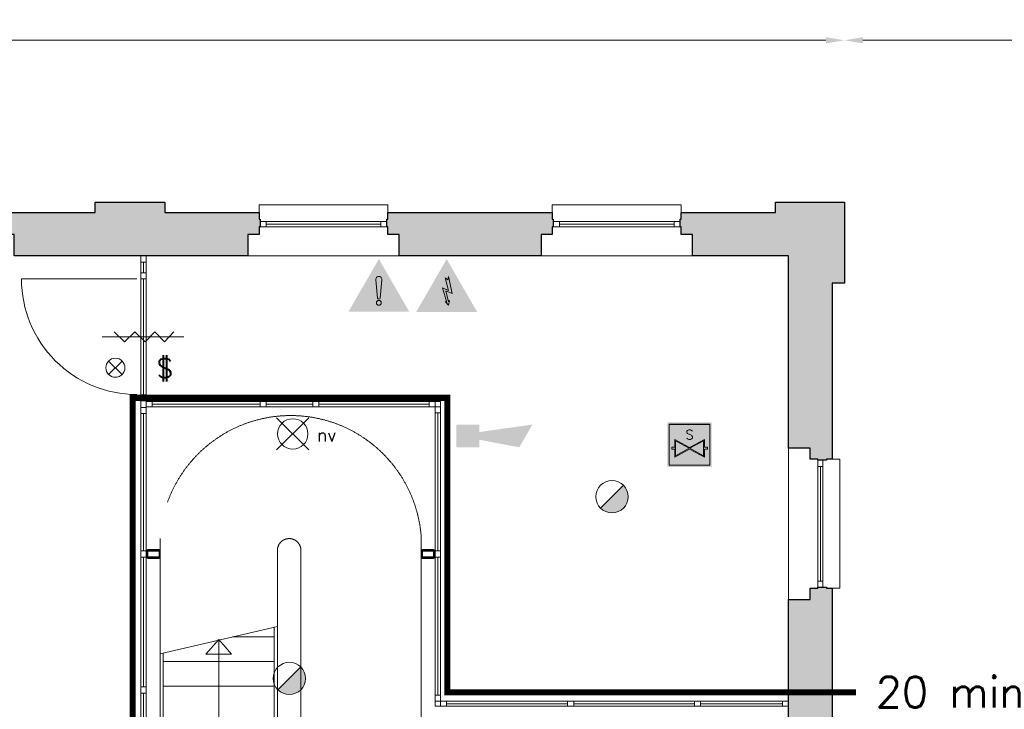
# Model space of a CAD drawing. Header units: millimetres. Extents: x -13022 to 1371524, y -38729 to 632593.
# Tile 82 of 256: x 708218 to 717838, y -6217 to 518. Entities that reach past the tile are written whole.
import ezdxf
from ezdxf.enums import TextEntityAlignment as Align

# ---------------------------------------------------------------- set-up
doc = ezdxf.new("R2010")
doc.units = ezdxf.units.MM
doc.header["$LTSCALE"] = 35
doc.set_wipeout_variables(frame=1)
doc.linetypes.add('AI9-LType1', pattern=[1.69333, 0.846665, -0.846665])
doc.linetypes.add('DASHED', pattern=[200, 100, -100])
for name, color, linetype, lineweight in [('Al65----_beveiliging-inst', 92, 'Continuous', 9), ('B95 tekst', 7, 'Continuous', 25), ('brandveiligheid voorzieningen', 10, 'Continuous', 9)]:
    doc.layers.add(name, color=color, linetype=linetype, lineweight=lineweight)
for name, color, linetype in [('LAYER102', 1, 'Continuous'), ('LAYER111', 7, 'Continuous'), ('LAYER22', 7, 'Continuous'), ('LAYER24', 7, 'Continuous'), ('LAYER28', 7, 'Continuous'), ('LAYER30', 7, 'Continuous'), ('LAYER31', 7, 'Continuous')]:
    doc.layers.add(name, color=color, linetype=linetype)
doc.styles.add('Algemeen', font='simplex.shx', dxfattribs={"height": 2.5})
doc.styles.add('SafetySign', font='simplex.shx')
doc.styles.get("Standard").update_dxf_attribs({"font": 'simplex.shx'})
doc.dimstyles.new('~R----C~', dxfattribs={"dimtxt": 162, "dimasz": 180, "dimexe": 0.18, "dimexo": 0.0625, "dimgap": 16.2, "dimtad": 1, "dimdec": 0, "dimzin": 0, "dimdsep": 46, "dimtxsty": 'Standard', "dimcen": 0.09, "dimse1": 1, "dimse2": 1, "dimclrd": 7, "dimadec": 0, "dimazin": 0, "dimtfac": 1, "dimtdec": 4, "dimtmove": 0, "dimatfit": 3, "dimfxl": 1, "dimtolj": 1, "dimtzin": 0, "dimlwd": 13, "dimarcsym": 0})
pattern_1 = [(315, (475378.7201, -17008.80355), (0.2121320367, 0.2121320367), []), (315, (475378.93222, -17008.80355), (0.2121320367, 0.2121320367), [])]

# ---------------------------------------------------------------- blocks, each defined once
blk = doc.blocks.new('*D188')
at = {"layer": 'Defpoints', "color": 0, "linetype": 'Continuous', "transparency": 16777216}
for p in [(716275.7, 316.2), (658769.7, -1264.1), (716275.7, -1264.1)]:
    blk.add_point(p, dxfattribs=at)
at = {"layer": 'LAYER102', "color": 7, "linetype": 'Continuous', "lineweight": 13, "transparency": 16777216}
blk.add_line((658949.7, 316.2), (716095.7, 316.2), dxfattribs=at)
at = {"layer": 'LAYER102', "color": 7, "linetype": 'Continuous', "transparency": 16777216}
for points in [[(658949.7, 346.2), (658949.7, 286.2), (658769.7, 316.2)], [(716095.7, 346.2), (716095.7, 286.2), (716275.7, 316.2)]]:
    blk.add_solid(points, dxfattribs=at)
at = {"layer": 'LAYER102', "color": 0, "linetype": 'Continuous', "lineweight": 0, "transparency": 16777216, "insert": (687522.7, 413.4), "char_height": 162, "attachment_point": 5}
blk.add_mtext('\\A1;57506', dxfattribs=at)
blk = doc.blocks.new('*D189')
at = {"layer": 'Defpoints', "color": 0, "linetype": 'Continuous', "transparency": 16777216}
for p in [(721067.6, 316.2), (716275.7, -1264.1), (721067.6, -6182.2)]:
    blk.add_point(p, dxfattribs=at)
at = {"layer": 'LAYER102', "color": 7, "linetype": 'Continuous', "lineweight": 13, "transparency": 16777216}
blk.add_line((716455.7, 316.2), (720887.6, 316.2), dxfattribs=at)
at = {"layer": 'LAYER102', "color": 7, "linetype": 'Continuous', "transparency": 16777216}
for points in [[(716455.7, 346.2), (716455.7, 286.2), (716275.7, 316.2)], [(720887.6, 346.2), (720887.6, 286.2), (721067.6, 316.2)]]:
    blk.add_solid(points, dxfattribs=at)
at = {"layer": 'LAYER102', "color": 0, "linetype": 'Continuous', "lineweight": 0, "transparency": 16777216, "insert": (718671.7, 413.4), "char_height": 162, "attachment_point": 5}
blk.add_mtext('\\A1;4792', dxfattribs=at)
blk = doc.blocks.new('*D193')
at = {"layer": 'Defpoints', "color": 0, "linetype": 'Continuous', "transparency": 16777216}
for p in [(716275.7, -1264.1), (736578.7, -1264.1), (735180.7, -6182.1)]:
    blk.add_point(p, dxfattribs=at)
at = {"layer": 'LAYER102', "color": 7, "linetype": 'Continuous', "lineweight": 13, "transparency": 16777216}
blk.add_line((736578.7, -6002.1), (736578.7, -1444.1), dxfattribs=at)
at = {"layer": 'LAYER102', "color": 7, "linetype": 'Continuous', "transparency": 16777216}
for points in [[(736548.7, -1444.1), (736608.7, -1444.1), (736578.7, -1264.1)], [(736548.7, -6002.1), (736608.7, -6002.1), (736578.7, -6182.1)]]:
    blk.add_solid(points, dxfattribs=at)
at = {"layer": 'LAYER102', "color": 0, "linetype": 'Continuous', "lineweight": 0, "transparency": 16777216, "insert": (736481.5, -3723.1), "char_height": 162, "attachment_point": 5, "rotation": 90}
blk.add_mtext('\\A1;4918', dxfattribs=at)
blk = doc.blocks.new('Brandmelder')
at = {"layer": 'brandveiligheid voorzieningen'}
blk.add_hatch(color=256, dxfattribs=at).paths.add_polyline_path([(76.62, -89.8, 0.198912), (75.85, -87.94), (72.13, -91.66, 0.668179)])
blk.add_line((72.13, -91.66), (75.85, -87.94), dxfattribs=at)
blk.add_circle((73.99, -89.8), 2.63, dxfattribs=at)
blk = doc.blocks.new('Afsluiter sprinkler')
at = {"layer": 'Al65----_beveiliging-inst', "true_color": 0x000000}
blk.add_hatch(color=18, dxfattribs=at).paths.add_polyline_path([(21.75, 2.97), (21.75, 1.67), (19.34, 2.99), (16.92, 1.67), (16.92, 2.97), (16.44, 2.97), (16.44, 3.3), (16.92, 3.3), (16.92, 4.57), (19.34, 3.26), (21.75, 4.57), (21.75, 3.3), (22.24, 3.3), (22.24, 2.97)])
at = {"layer": 'Al65----_beveiliging-inst', "linetype": 'Continuous', "true_color": 0xff0000}
h = blk.add_hatch(color=1, dxfattribs=at)
h.paths.add_polyline_path([(21.61, 1.92), (21.61, 4.33), (19.4, 3.12)])
h.paths.add_polyline_path([(17.07, 1.92), (17.07, 4.33), (19.28, 3.12)])
at = {"layer": 'Al65----_beveiliging-inst', "color": 7}
for p, q in [((16, 7.03), (22.67, 7.03)), ((16, 0.36), (16, 7.03)), ((22.67, 7.03), (22.67, 0.36)), ((22.67, 0.36), (16, 0.36))]:
    blk.add_line(p, q, dxfattribs=at)
at = {"layer": 'Al65----_beveiliging-inst', "color": 18, "true_color": 0x000000}
for p, q in [((16.03, 7), (22.65, 7)), ((16.03, 0.38), (16.03, 7)), ((22.65, 7), (22.65, 0.38)), ((22.65, 0.38), (16.03, 0.38))]:
    blk.add_line(p, q, dxfattribs=at)
at = {"layer": 'Al65----_beveiliging-inst', "color": 255}
for p, q in [((16.44, 2.97), (16.44, 3.3)), ((16.44, 3.3), (16.92, 3.3)), ((16.92, 3.3), (16.92, 4.57)), ((16.92, 4.57), (19.34, 3.26)), ((17.07, 1.92), (17.07, 4.33)), ((17.07, 4.33), (19.28, 3.12)), ((19.34, 3.26), (21.75, 4.57)), ((21.61, 4.33), (19.4, 3.12)), ((21.61, 1.92), (21.61, 4.33)), ((21.75, 4.57), (21.75, 3.3)), ((21.75, 3.3), (22.24, 3.3)), ((22.24, 3.3), (22.24, 2.97)), ((16.92, 2.97), (16.44, 2.97)), ((19.34, 2.99), (16.92, 1.67)), ((16.92, 1.67), (16.92, 2.97)), ((19.28, 3.12), (17.07, 1.92)), ((21.75, 1.67), (19.34, 2.99)), ((19.4, 3.12), (21.61, 1.92)), ((21.75, 2.97), (21.75, 1.67)), ((22.24, 2.97), (21.75, 2.97))]:
    blk.add_line(p, q, dxfattribs=at)
at = {"layer": 'Al65----_beveiliging-inst', "color": 7, "true_color": 0xffffff}
blk.add_solid([(15.71, 0.07), (22.96, 0.07), (15.71, 7.32), (22.96, 7.32)], dxfattribs=at)
at = {"layer": 'Al65----_beveiliging-inst', "color": 18, "linetype": 'Continuous', "true_color": 0x000000, "style": 'SafetySign'}
blk.add_text('S', height=1.54, dxfattribs=at).set_placement((19.34, 5.34), align=Align.MIDDLE)
blk = doc.blocks.new('Signaalgever (akoestisch)')
at = {"layer": 'Al65----_beveiliging-inst', "color": 10, "linetype": 'Continuous'}
for points in [[(3.71, 0), (3.71, 3.71), (0, 0), (0, 3.71)], [(10.23, 0), (12.38, 3.71), (3.71, 1.24), (3.71, 2.48)]]:
    blk.add_solid(points, dxfattribs=at)
blk = doc.blocks.new('Elektrische spanning')
at = {"layer": 'Al65----_beveiliging-inst'}
blk.add_hatch(color=50, dxfattribs=at).paths.add_polyline_path([(-4.38, 1.05), (4.38, 1.05), (0, 8.64)])
at = {"layer": 'brandveiligheid voorzieningen'}
h = blk.add_hatch(color=256, dxfattribs=at)
h.paths.add_polyline_path([(0, 10.74), (-6.2, 0), (6.2, 0)])
h.paths.add_polyline_path([(4.38, 1.05), (-4.38, 1.05), (0, 8.64)], flags=16)
blk.add_hatch(color=256, dxfattribs=at).paths.add_polyline_path([(0.39, 7.21), (0.22, 6.52), (-0.31, 6.91), (0.39, 4.34), (-0.84, 4.9), (0.02, 1.93), (-0.31, 2.1), (0.35, 1.35), (0.55, 2.33), (0.35, 2.02), (-0.17, 4.3), (1.1, 3.72)])
blk.add_lwpolyline([(0.39, 7.21), (0.22, 6.52), (-0.31, 6.91), (0.39, 4.34), (-0.84, 4.9), (0.02, 1.93), (-0.31, 2.1), (0.35, 1.35), (0.55, 2.33), (0.35, 2.02), (-0.17, 4.3), (1.1, 3.72), (0.39, 7.21)], close=True, dxfattribs=at)
blk = doc.blocks.new('Opgelet gevaar')
at = {"layer": 'Al65----_beveiliging-inst'}
h = blk.add_hatch(color=50, dxfattribs=at)
h.dxf.hatch_style = 1
h.paths.add_polyline_path([(-4.38, 1.05), (4.38, 1.05), (0, 8.64)])
at = {"layer": 'brandveiligheid voorzieningen'}
h = blk.add_hatch(color=256, dxfattribs=at)
h.dxf.hatch_style = 1
h.paths.add_polyline_path([(-6.2, 0), (6.2, 0), (0, 10.74)])
h.paths.add_polyline_path([(0, 8.64), (4.38, 1.05), (-4.38, 1.05)], flags=16)
h = blk.add_hatch(color=256, dxfattribs=at)
h.dxf.hatch_style = 1
h.paths.add_polyline_path([(-0.25, 2.81, 0.907553), (0.25, 2.81), (0.61, 6.52, 1.101864), (-0.61, 6.52)])
h.paths.add_polyline_path([(-0.5, 1.83, 1), (0.5, 1.83, 1)])
for points in [[(-0.25, 2.81, 0.907553), (0.25, 2.81), (0.61, 6.52, 1.101864), (-0.61, 6.52), (-0.25, 2.81, 0.907553)], [(-0.5, 1.83, 1), (0.5, 1.83, 1), (-0.5, 1.83, 1)]]:
    blk.add_lwpolyline(points, format="xyb", close=True, dxfattribs=at)
blk = doc.blocks.new('Noodverlichting')
at = {"layer": 'Al65----_beveiliging-inst', "color": 92}
for p, q in [((164, -62.36), (158.75, -57.12)), ((158.75, -62.36), (164, -57.12))]:
    blk.add_line(p, q, dxfattribs=at)
blk.add_circle((161.38, -59.74), 2.47, dxfattribs=at)
at = {"layer": 'Al65----_beveiliging-inst', "color": 7, "style": 'Algemeen'}
blk.add_text('nv', height=2.063, dxfattribs=at).set_placement((165.33, -60.96))
blk = doc.blocks.new('Nevenindicator')
at = {"layer": 'Al65----_beveiliging-inst', "color": 92, "ltscale": 0.7}
for p, q in [((159.19, -81.94), (161.37, -79.75)), ((159.19, -79.75), (161.37, -81.94))]:
    blk.add_line(p, q, dxfattribs=at)
blk.add_circle((160.28, -80.84), 1.55, dxfattribs=at)
blk = doc.blocks.new('Panieksluiting')
at = {"layer": 'brandveiligheid voorzieningen', "lineweight": 0, "style": 'Algemeen'}
blk.add_text('$', height=3.09, dxfattribs=at).set_placement((158.43, -91.61))

msp = doc.modelspace()

# ---------------------------------------------------------------- hatches: boundary and pattern name
at = {"layer": 'LAYER111', "linetype": 'Continuous', "lineweight": 5}
for points in [[(708163.72, -1789.147), (708163.72, -1579.147), (708053.72, -1579.147), (708053.72, -1504.147), (708043.72, -1504.147), (708043.72, -1429.163), (708053.72, -1429.163), (708053.72, -1364.147), (708956.658, -1364.163), (708956.72, -1264.147), (709636.72, -1264.147), (709636.72, -1364.147), (710556.22, -1364.147), (710556.22, -1429.163), (710566.158, -1429.163), (710566.158, -1504.147), (710556.22, -1504.147), (710556.22, -1579.147), (710446.22, -1579.147), (710446.22, -1789.147)], [(714791.158, -1789.147), (714791.158, -1579.147), (714681.158, -1579.147), (714681.158, -1504.147), (714671.158, -1504.147), (714671.158, -1429.163), (714681.158, -1429.163), (714681.158, -1364.147), (715600.72, -1364.147), (715600.72, -1264.163), (716275.72, -1264.147), (716275.72, -2054.163), (716155.72, -2054.163), (716155.72, -3775.163), (716100.72, -3775.163), (716100.72, -3785.147), (716015.72, -3785.147), (716015.72, -3775.163), (715940.72, -3775.163), (715940.72, -3665.163), (715730.658, -3665.163), (715730.72, -1789.147)], [(711926.22, -1789.147), (711926.22, -1579.147), (711816.22, -1579.147), (711816.22, -1504.147), (711806.22, -1504.147), (711806.22, -1429.163), (711816.22, -1429.163), (711816.22, -1364.147), (713421.158, -1364.163), (713421.22, -1429.163), (713431.22, -1429.163), (713431.22, -1504.147), (713421.22, -1504.147), (713421.22, -1579.147), (713311.22, -1579.147), (713311.22, -1789.147)], [(715730.72, -5145.147), (715940.72, -5145.147), (715940.72, -5035.147), (716015.72, -5035.147), (716015.72, -5025.163), (716100.72, -5025.147), (716100.72, -5035.147), (716155.72, -5035.163), (716155.72, -6620.147), (715930.72, -6620.163), (715930.72, -6570.147), (715730.72, -6570.163)]]:
    msp.add_hatch(color=254, dxfattribs=at).paths.add_polyline_path(points, flags=0)

# ---------------------------------------------------------------- linework, layer by layer
at = {"layer": 'LAYER22', "color": 7, "linetype": 'Continuous', "lineweight": 18}
for points in [[(710556.22, -1364.147), (710556.22, -1289.147), (711816.22, -1289.147), (711816.22, -1364.163)], [(713421.158, -1364.163), (713421.158, -1289.163), (714681.158, -1289.163), (714681.158, -1364.163)], [(711926.22, -1789.147), (710446.22, -1789.147)], [(714791.158, -1789.163), (713311.158, -1789.147)], [(715730.72, -5145.163), (715730.72, -3665.163)], [(716155.72, -3775.163), (716230.72, -3775.163), (716230.72, -5035.163), (716155.689, -5035.163)]]:
    msp.add_lwpolyline(points, dxfattribs=at)
at = {"layer": 'LAYER22', "color": 7, "linetype": 'DASHED', "lineweight": 18}
for points in [[(710556.22, -1364.147), (710556.22, -1289.147), (711816.22, -1289.147), (711816.22, -1364.163)], [(713421.158, -1364.163), (713421.158, -1289.163), (714681.158, -1289.163), (714681.158, -1364.163)], [(711926.22, -1789.147), (710446.22, -1789.147)], [(714791.158, -1789.163), (713311.158, -1789.147)], [(715730.72, -5145.163), (715730.72, -3665.163)], [(716155.72, -3775.163), (716230.72, -3775.163), (716230.72, -5035.163), (716155.689, -5035.163)]]:
    msp.add_lwpolyline(points, dxfattribs=at)
at = {"layer": 'LAYER24', "color": 7, "linetype": 'DASHED', "lineweight": 13}
msp.add_lwpolyline([(710735.658, -5408.147), (710735.658, -4664.819, -1.00000004), (710965.658, -4664.819), (710965.658, -7190.147)], format="xyb", dxfattribs=at)
msp.add_lwpolyline([(710735.658, -5408.147), (709589.345, -5675.616)], dxfattribs=at)
at = {"layer": 'LAYER24', "color": 7, "linetype": 'Continuous', "lineweight": 13}
for points in [[(710705.658, -5415.147), (710705.658, -7190.147), (710735.658, -7190.147), (710735.658, -5408.147)], [(710705.658, -5510.147), (710298.501, -5510.147)], [(709589.345, -5675.616), (709589.345, -7190.147), (709619.345, -7190.147), (709619.345, -5668.616)], [(710705.658, -5750.147), (709619.345, -5750.147)], [(710705.658, -5990.147), (709619.345, -5990.147)]]:
    msp.add_lwpolyline(points, dxfattribs=at)
at = {"layer": 'LAYER24', "color": 7, "linetype": 'Continuous', "lineweight": 18}
for points in [[(710037.501, -5679.725), (710162.501, -5534.725), (710287.501, -5679.725), (710037.501, -5679.725)], [(710162.501, -5534.725), (710162.501, -7190.147)]]:
    msp.add_lwpolyline(points, dxfattribs=at)
at = {"layer": 'LAYER28', "color": 7, "linetype": 'Continuous', "lineweight": 25}
for points in [[(708163.72, -1789.147), (708163.72, -1579.147), (708053.72, -1579.147), (708053.72, -1504.147), (708043.72, -1504.147), (708043.72, -1429.163), (708053.72, -1429.163), (708053.72, -1364.147), (708956.658, -1364.163), (708956.72, -1264.147), (709636.72, -1264.147), (709636.72, -1364.147), (710556.22, -1364.147), (710556.22, -1429.163), (710566.158, -1429.163), (710566.158, -1504.147), (710556.22, -1504.147), (710556.22, -1579.147), (710446.22, -1579.147), (710446.22, -1789.147)], [(714791.158, -1789.147), (714791.158, -1579.147), (714681.158, -1579.147), (714681.158, -1504.147), (714671.158, -1504.147), (714671.158, -1429.163), (714681.158, -1429.163), (714681.158, -1364.147), (715600.72, -1364.147), (715600.72, -1264.163), (716275.72, -1264.147), (716275.72, -2054.163), (716155.72, -2054.163), (716155.72, -3775.163), (716100.72, -3775.163), (716100.72, -3785.147), (716015.72, -3785.147), (716015.72, -3775.163), (715940.72, -3775.163), (715940.72, -3665.163), (715730.658, -3665.163), (715730.72, -1789.147)], [(711926.22, -1789.147), (711926.22, -1579.147), (711816.22, -1579.147), (711816.22, -1504.147), (711806.22, -1504.147), (711806.22, -1429.163), (711816.22, -1429.163), (711816.22, -1364.147), (713421.158, -1364.163), (713421.22, -1429.163), (713431.22, -1429.163), (713431.22, -1504.147), (713421.22, -1504.147), (713421.22, -1579.147), (713311.22, -1579.147), (713311.22, -1789.147)], [(715730.72, -5145.147), (715940.72, -5145.147), (715940.72, -5035.147), (716015.72, -5035.147), (716015.72, -5025.163), (716100.72, -5025.147), (716100.72, -5035.147), (716155.72, -5035.163), (716155.72, -6620.147), (715930.72, -6620.163), (715930.72, -6570.147), (715730.72, -6570.163)]]:
    msp.add_lwpolyline(points, close=True, dxfattribs=at)
at = {"layer": 'LAYER28', "color": 7, "linetype": 'Continuous', "lineweight": 18}
for points in [[(709402.97, -3204.554), (709402.97, -3269.554)], [(709452.908, -3269.554), (709452.97, -3204.554)], [(712278.283, -3212.054), (712328.22, -3212.054), (712328.22, -3262.054)], [(712278.283, -6137.647), (712278.283, -6187.647), (712328.283, -6187.647)]]:
    msp.add_lwpolyline(points, dxfattribs=at)
at = {"layer": 'LAYER28', "color": 7, "linetype": 'DASHED', "lineweight": 18}
for points in [[(709402.97, -3204.554), (709402.97, -3269.554)], [(709452.908, -3269.554), (709452.97, -3204.554)], [(712278.283, -3212.054), (712328.22, -3212.054), (712328.22, -3262.054)], [(712278.283, -6137.647), (712278.283, -6187.647), (712328.283, -6187.647)]]:
    msp.add_lwpolyline(points, dxfattribs=at)
at = {"layer": 'LAYER28', "color": 7, "linetype": 'Continuous', "lineweight": 25}
for points in [[(709475.533, -4741.647), (709574.408, -4741.652, 0.41421358), (709589.408, -4726.651), (709589.408, -4673.05, 0.41421358), (709574.408, -4658.051), (709475.533, -4658.046, 0.41421358), (709460.533, -4673.046), (709460.533, -4726.647, 0.41421358), (709475.533, -4741.647)], [(712157.033, -4741.647), (712255.908, -4741.652, 0.41421358), (712270.908, -4726.651), (712270.908, -4673.05, 0.41421358), (712255.908, -4658.051), (712157.033, -4658.046, 0.41421358), (712142.033, -4673.046), (712142.033, -4726.647, 0.41421358), (712157.033, -4741.647)]]:
    msp.add_lwpolyline(points, format="xyb", close=True, dxfattribs=at)
at = {"layer": 'LAYER30', "color": 7, "linetype": 'Continuous', "lineweight": 18}
for points in [[(710566.22, -1454.147), (710626.22, -1454.147), (710626.22, -1504.147), (710566.22, -1504.147)], [(711746.22, -1454.139), (711806.22, -1454.139), (711806.22, -1504.139), (711746.22, -1504.139)], [(713431.158, -1454.163), (713491.158, -1454.163), (713491.158, -1504.163), (713431.158, -1504.163)], [(714611.158, -1454.155), (714671.158, -1454.155), (714671.158, -1504.155), (714611.158, -1504.155)], [(709402.939, -1849.155), (709402.939, -1789.155), (709452.939, -1789.155), (709452.939, -1849.155)], [(709402.939, -2014.562), (709402.939, -1954.562), (709452.939, -1954.56), (709452.939, -2014.56)], [(709402.939, -2014.569), (709402.939, -1954.569), (709452.939, -1954.569), (709452.939, -2014.569)], [(709402.97, -3204.555), (709402.97, -3144.555), (709452.97, -3144.553), (709452.97, -3204.553)], [(709402.939, -3329.555), (709402.939, -3269.555), (709452.939, -3269.553), (709452.939, -3329.553)], [(709453.033, -3212.038), (709513.033, -3212.037), (709513.033, -3262.037), (709453.033, -3262.038)], [(710566.408, -3212.022), (710626.408, -3212.019), (710626.408, -3262.019), (710566.408, -3262.022)], [(710566.408, -3212.023), (710626.408, -3212.022), (710626.408, -3262.022), (710566.408, -3262.023)], [(711081.408, -3211.991), (711141.408, -3211.994), (711141.408, -3261.994), (711081.408, -3261.991)], [(711081.408, -3211.994), (711141.408, -3211.991), (711141.408, -3261.991), (711081.408, -3261.994)], [(712218.283, -3212.043), (712278.283, -3212.046), (712278.283, -3262.046), (712218.283, -3262.043)], [(712278.251, -3322.055), (712278.251, -3262.055), (712328.251, -3262.053), (712328.251, -3322.053)], [(716065.72, -3785.163), (716065.72, -3845.163), (716015.72, -3845.163), (716015.72, -3785.163)], [(709402.97, -4729.851), (709402.97, -4669.851), (709452.97, -4669.849), (709452.97, -4729.849)], [(709402.97, -4729.85), (709402.97, -4669.85), (709452.97, -4669.85), (709452.97, -4729.85)], [(712278.283, -4729.843), (712278.283, -4669.843), (712328.283, -4669.843), (712328.283, -4729.843)], [(712278.283, -4729.851), (712278.283, -4669.851), (712328.283, -4669.849), (712328.283, -4729.849)], [(716065.72, -4965.163), (716065.72, -5025.163), (716015.72, -5025.163), (716015.72, -4965.163)], [(709402.97, -6058.435), (709402.97, -5998.435), (709452.97, -5998.437), (709452.97, -6058.437)], [(709402.97, -6058.444), (709402.97, -5998.444), (709452.97, -5998.444), (709452.97, -6058.444)], [(712278.283, -6137.647), (712278.283, -6077.647), (712328.283, -6077.647), (712328.283, -6137.647)], [(712328.283, -6137.647), (712388.283, -6137.647), (712388.283, -6187.647), (712328.283, -6187.647)], [(713571.345, -6137.639), (713631.345, -6137.639), (713631.345, -6187.639), (713571.345, -6187.639)], [(713571.345, -6137.647), (713631.345, -6137.647), (713631.345, -6187.647), (713571.345, -6187.647)], [(714809.345, -6137.647), (714869.345, -6137.647), (714869.345, -6187.647), (714809.345, -6187.647)], [(714809.345, -6137.647), (714869.345, -6137.647), (714869.345, -6187.647), (714809.345, -6187.647)], [(715670.72, -6137.647), (715730.72, -6137.647), (715730.72, -6187.647), (715670.72, -6187.647)]]:
    msp.add_lwpolyline(points, close=True, dxfattribs=at)
for points in [[(710626.22, -1454.147), (711746.22, -1454.139)], [(710626.22, -1479.147), (711746.22, -1479.139)], [(710626.22, -1504.147), (711746.22, -1504.139)], [(713491.158, -1454.163), (714611.158, -1454.155)], [(713491.158, -1479.163), (714611.158, -1479.155)], [(713491.158, -1504.163), (714611.158, -1504.155)], [(709402.939, -1954.569), (709402.939, -1849.155)], [(709427.939, -1954.569), (709427.939, -1849.155)], [(709452.939, -1954.569), (709452.939, -1849.155)], [(709402.97, -3144.555), (709402.939, -2014.562)], [(709427.97, -3144.554), (709427.939, -2014.561)], [(709452.97, -3144.553), (709452.939, -2014.56)], [(709022.277, -2579.558), (709822.277, -2579.558)], [(709142.277, -2529.558), (709242.277, -2629.558), (709342.277, -2529.558), (709442.277, -2629.558), (709537.277, -2529.558), (709632.277, -2629.558), (709722.277, -2529.558)], [(709513.033, -3212.037), (710566.408, -3212.023)], [(709513.033, -3237.037), (710566.408, -3237.023)], [(709513.033, -3262.037), (710566.408, -3262.023)], [(710626.408, -3212.019), (711081.408, -3211.994)], [(710626.408, -3237.019), (711081.408, -3236.994)], [(710626.408, -3262.019), (711081.408, -3261.994)], [(711141.408, -3211.994), (712218.283, -3212.043)], [(711141.408, -3236.994), (712218.283, -3237.043)], [(711141.408, -3261.994), (712218.283, -3262.043)], [(709402.97, -4669.851), (709402.939, -3329.555)], [(709427.97, -4669.85), (709427.939, -3329.554)], [(709452.97, -4669.849), (709452.939, -3329.553)], [(712278.283, -4669.851), (712278.251, -3322.055)], [(712303.283, -4669.85), (712303.251, -3322.054)], [(712328.283, -4669.849), (712328.251, -3322.053)], [(716015.72, -3845.163), (716015.72, -4965.163)], [(716040.72, -3845.163), (716040.72, -4965.163)], [(716065.72, -3845.163), (716065.72, -4965.163)], [(709402.97, -5998.444), (709402.97, -4729.85)], [(709427.97, -5998.444), (709427.97, -4729.85)], [(709452.97, -5998.444), (709452.97, -4729.85)], [(712278.283, -6077.647), (712278.283, -4729.843)], [(712303.283, -6077.647), (712303.283, -4729.843)], [(712328.283, -6077.647), (712328.283, -4729.843)], [(709402.908, -7367.881), (709402.97, -6058.435)], [(709427.908, -7367.882), (709427.97, -6058.436)], [(709452.908, -7367.883), (709452.97, -6058.437)], [(712388.283, -6137.647), (713571.345, -6137.639)], [(713631.345, -6137.647), (714809.345, -6137.647)], [(714869.345, -6137.647), (715670.72, -6137.647)], [(712388.283, -6162.647), (713571.345, -6162.639)], [(712388.283, -6187.647), (713571.345, -6187.639)], [(713631.345, -6162.647), (714809.345, -6162.647)], [(713631.345, -6187.647), (714809.345, -6187.647)], [(714869.345, -6162.647), (715670.72, -6162.647)], [(714869.345, -6187.647), (715670.72, -6187.647)]]:
    msp.add_lwpolyline(points, dxfattribs=at)
at = {"layer": 'LAYER31', "color": 7, "linetype": 'Continuous', "lineweight": 18}
msp.add_lwpolyline([(709363.626, -2014.571), (708235.158, -2014.602, 0.41421361), (709363.658, -3143.038)], format="xyb", dxfattribs=at)

# ---------------------------------------------------------------- block references
for name, p, xscale, yscale, zscale in [('Opgelet gevaar', (711727.043, -2335.157), 48, 48, 48), ('Afsluiter sprinkler', (713602.043, -3855.153), 60, 60, 60)]:
    msp.add_blockref(name, p, dxfattribs=dict(xscale=xscale, yscale=yscale, zscale=zscale))
at = {"ltscale": 0.1}
for name, p, xscale, yscale, zscale in [('Elektrische spanning', (712389.717, -2336.192), 48, 48, 48), ('Noodverlichting', (701203.417, 57.274), 60, 60, 60), ('Signaalgever (akoestisch)', (712484.918, -3658.458), 60, 60, 60)]:
    msp.add_blockref(name, p, dxfattribs=dict(at, xscale=xscale, yscale=yscale, zscale=zscale))
at = {"layer": 'Al65----_beveiliging-inst', "xscale": 60, "yscale": 60, "zscale": 60}
for name, p in [('Nevenindicator', (699535.677, 1968.843)), ('Panieksluiting', (700050.114, 2517.751)), ('Brandmelder', (709565.477, 1247.002)), ('Brandmelder', (706413.268, -527.268))]:
    msp.add_blockref(name, p, dxfattribs=at)

# ---------------------------------------------------------------- texts
at = {"layer": 'B95 tekst', "style": 'Algemeen'}
msp.add_text('20 min', height=300, dxfattribs=at).set_placement((716580.566, -6198.144))
at = {"layer": 'LAYER102', "color": 7, "linetype": 'Continuous', "lineweight": 0, "char_height": 162, "attachment_point": 7, "line_spacing_factor": 1.333333}
for s, insert in [('\\pi-504.72;{\\fArial|b1|i0|c0|p34;\\H1.2346x;kantoor\\fArial|b0|i0|c0|p34;\\H0.81x;\\P\\pi-698.63;kantoorfunctie \\P\\pi-390.59;11,1 m2}', (802639.058, -3567.967)), ('\\pi-504.72;{\\fArial|b1|i0|c0|p34;\\H1.2346x;kantoor\\fArial|b0|i0|c0|p34;\\H0.81x;\\P\\pi-698.63;kantoorfunctie \\P\\pi-390.59;12,1 m2}', (798605.6, -3630.864)), ('\\pi-742.15;{\\fArial|b0|i0|c0|p34;verkeersruimte\\P\\pi-390.58;12,7 m2}', (806907.562, -4439.709)), ('\\pi-742.15;{\\fArial|b0|i0|c0|p34;verkeersruimte\\P\\pi-390.58;11,2 m2}', (803333.549, -5951.409))]:
    msp.add_mtext(s, dxfattribs=dict(at, insert=insert))

# ---------------------------------------------------------------- dimensions: what is measured, and where the dimension line sits
at = {"layer": 'LAYER102', "color": 7, "linetype": 'Continuous', "lineweight": 0}
for base, p1, p2, angle, picture, middle in [((716275.72, 316.21), (658769.72, -1264.146), (716275.72, -1264.146), 0.0000081, '*D188', (687522.72, 413.41)), ((721067.595, 316.212), (716275.72, -1264.146), (721067.595, -6182.15), 0.0000081, '*D189', (718671.658, 413.412)), ((736578.72, -1264.147), (735180.72, -6182.147), (716275.72, -1264.147), 90, '*D193', (736481.52, -3723.147))]:
    dim = msp.add_linear_dim(base=base, p1=p1, p2=p2, angle=angle, dimstyle='~R----C~', dxfattribs=at)
    dim.commit()
    dim.dimension.update_dxf_attribs({"geometry": picture, "text_midpoint": middle})

# ---------------------------------------------------------------- next in the draw order: wipeouts: each hides what was drawn before it
at = {"linetype": 'Continuous', "lineweight": 0}
for points in [[(709460.533, -4673.046), (709462.548, -4665.546), (709468.033, -4660.055), (709475.533, -4658.046), (709574.408, -4658.051), (709581.908, -4660.06), (709587.392, -4665.551), (709589.408, -4673.051), (709589.408, -4726.651), (709587.392, -4734.151), (709581.908, -4739.642), (709574.408, -4741.652), (709475.533, -4741.647), (709468.033, -4739.638), (709462.548, -4734.147), (709460.533, -4726.647), (709460.533, -4699.85), (709470.533, -4699.85), (709470.533, -4726.647), (709472.001, -4730.182), (709475.533, -4731.647), (709574.408, -4731.652), (709577.939, -4730.187), (709579.408, -4726.652), (709579.408, -4673.05), (709577.939, -4669.514), (709574.408, -4668.051), (709475.533, -4668.046), (709472.001, -4669.511), (709470.533, -4673.046), (709470.533, -4699.85), (709460.533, -4699.85)], [(712142.033, -4673.046), (712144.048, -4665.546), (712149.533, -4660.055), (712157.033, -4658.046), (712255.908, -4658.051), (712263.408, -4660.06), (712268.892, -4665.551), (712270.908, -4673.051), (712270.908, -4726.651), (712268.892, -4734.151), (712263.408, -4739.642), (712255.908, -4741.652), (712157.033, -4741.647), (712149.533, -4739.638), (712144.048, -4734.147), (712142.033, -4726.647), (712142.033, -4699.85), (712152.033, -4699.85), (712152.033, -4726.647), (712153.501, -4730.182), (712157.033, -4731.647), (712255.908, -4731.652), (712259.439, -4730.187), (712260.908, -4726.652), (712260.908, -4673.05), (712259.439, -4669.514), (712255.908, -4668.051), (712157.033, -4668.046), (712153.501, -4669.511), (712152.033, -4673.046), (712152.033, -4699.85), (712142.033, -4699.85)]]:
    msp.add_wipeout(points, dxfattribs=at).dxf.layer = 'LAYER111'

# ---------------------------------------------------------------- next in the draw order: hatches: boundary and pattern name
at = {"layer": 'LAYER28', "linetype": 'Continuous', "lineweight": 13}
h = msp.add_hatch(dxfattribs=at)
h.set_pattern_fill('~A--FYV~', style=0, pattern_type=0)
h.set_pattern_definition(pattern_1)
h.paths.add_polyline_path([(709460.533, -4699.85), (709470.533, -4699.85), (709470.533, -4673.046, -0.41421358), (709475.533, -4668.046), (709574.408, -4668.051, -0.41421358), (709579.408, -4673.05), (709579.408, -4726.651, -0.41421358), (709574.408, -4731.652), (709475.533, -4731.647, -0.41421358), (709470.533, -4726.647), (709470.533, -4699.85), (709460.533, -4699.85), (709460.533, -4726.647, 0.41421358), (709475.533, -4741.647), (709574.408, -4741.652, 0.41421358), (709589.408, -4726.651), (709589.408, -4673.05, 0.41421358), (709574.408, -4658.051), (709475.533, -4658.046, 0.41421358), (709460.533, -4673.046)], flags=0)
h = msp.add_hatch(dxfattribs=at)
h.set_pattern_fill('~A--FYV~', style=0, pattern_type=0)
h.set_pattern_definition(pattern_1)
h.paths.add_polyline_path([(712142.033, -4699.85), (712152.033, -4699.85), (712152.033, -4673.046, -0.41421358), (712157.033, -4668.046), (712255.908, -4668.051, -0.41421358), (712260.908, -4673.05), (712260.908, -4726.651, -0.41421358), (712255.908, -4731.652), (712157.033, -4731.647, -0.41421358), (712152.033, -4726.647), (712152.033, -4699.85), (712142.033, -4699.85), (712142.033, -4726.647, 0.41421358), (712157.033, -4741.647), (712255.908, -4741.652, 0.41421358), (712270.908, -4726.651), (712270.908, -4673.05, 0.41421358), (712255.908, -4658.051), (712157.033, -4658.046, 0.41421358), (712142.033, -4673.046)], flags=0)

# ---------------------------------------------------------------- next in the draw order: linework, layer by layer
at = {"layer": 'Al65----_beveiliging-inst', "color": 130, "linetype": 'AI9-LType1', "lineweight": 0, "ltscale": 0.1, "const_width": 60, "flags": 128}
msp.add_lwpolyline([(716390.41, -6051.817), (712396.485, -6051.817), (712396.485, -3174.634), (709321.192, -3174.634), (709321.192, -8968.492), (716390.41, -8968.492)], dxfattribs=at)
at = {"layer": 'LAYER24', "color": 7, "linetype": 'DASHED', "lineweight": 13}
msp.add_lwpolyline([(709589.345, -5675.616), (709589.345, -4550.147, -0.94156437), (712142.033, -4550.147), (712141.47, -7190.147)], format="xyb", dxfattribs=at)
at = {"layer": 'LAYER28', "color": 7, "linetype": 'Continuous', "lineweight": 25}
for points in [[(709460.533, -4699.85), (709470.533, -4699.85), (709470.533, -4673.046, -0.41421358), (709475.533, -4668.046), (709574.408, -4668.051, -0.41421358), (709579.408, -4673.05), (709579.408, -4726.651, -0.41421358), (709574.408, -4731.652), (709475.533, -4731.647, -0.41421358), (709470.533, -4726.647), (709470.533, -4699.85), (709460.533, -4699.85), (709460.533, -4726.647, 0.41421358), (709475.533, -4741.647), (709574.408, -4741.652, 0.41421358), (709589.408, -4726.651), (709589.408, -4673.05, 0.41421358), (709574.408, -4658.051), (709475.533, -4658.046, 0.41421358), (709460.533, -4673.046)], [(709475.533, -4741.647), (709574.408, -4741.652, 0.41421358), (709589.408, -4726.651), (709589.408, -4673.05, 0.41421358), (709574.408, -4658.051), (709475.533, -4658.046, 0.41421358), (709460.533, -4673.046), (709460.533, -4726.647, 0.41421358), (709475.533, -4741.647)], [(712142.033, -4699.85), (712152.033, -4699.85), (712152.033, -4673.046, -0.41421358), (712157.033, -4668.046), (712255.908, -4668.051, -0.41421358), (712260.908, -4673.05), (712260.908, -4726.651, -0.41421358), (712255.908, -4731.652), (712157.033, -4731.647, -0.41421358), (712152.033, -4726.647), (712152.033, -4699.85), (712142.033, -4699.85), (712142.033, -4726.647, 0.41421358), (712157.033, -4741.647), (712255.908, -4741.652, 0.41421358), (712270.908, -4726.651), (712270.908, -4673.05, 0.41421358), (712255.908, -4658.051), (712157.033, -4658.046, 0.41421358), (712142.033, -4673.046)], [(712157.033, -4741.647), (712255.908, -4741.652, 0.41421358), (712270.908, -4726.651), (712270.908, -4673.05, 0.41421358), (712255.908, -4658.051), (712157.033, -4658.046, 0.41421358), (712142.033, -4673.046), (712142.033, -4726.647, 0.41421358), (712157.033, -4741.647)]]:
    msp.add_lwpolyline(points, format="xyb", close=True, dxfattribs=at)

doc.saveas('drawing.dxf')
